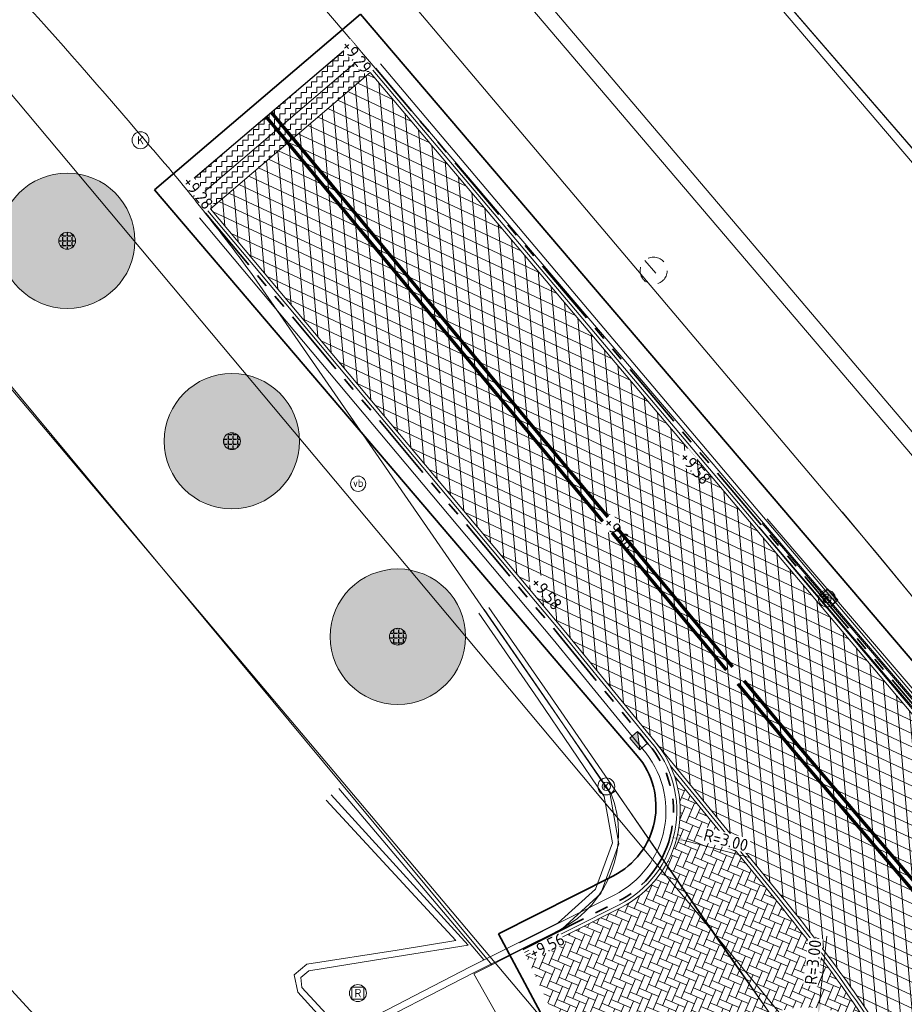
# Model space of a CAD drawing. Header units: metres. Extents: x 163543 to 168130, y 402678 to 405437.
# Tile 82 of 256: x 164447 to 164473, y 403444 to 403473. Entities that reach past the tile are written whole.
import ezdxf
from ezdxf.enums import TextEntityAlignment as Align

# ---------------------------------------------------------------- set-up
doc = ezdxf.new("R2010")
doc.units = ezdxf.units.M
for name, pattern in [('X-CA190022.004-UO-DWM_Snelfietsroute$0$VH-TROTTOIRBAND_180-200', [20, 10, -2, 2, -2, 2, -2]), ('X-CA190022.004-UO-DWM_Snelfietsroute$0$VW-5050_STREEP', [1, 0.5, -0.5]), ('X-CA190022.004-UO-WHM_Putten en kolken combi_v0.1$0$RI-HUISAANSLUITING', [4.3, 2.5, -1.8])]:
    doc.linetypes.add(name, pattern=pattern)
doc.layers.get('0').update_dxf_attribs({"lineweight": 25})
doc.layers.add('X-CA190022.004-UO-ARC_Arcering$0$N-WE-VH-VERHARDING_ASFALT_ZWART-OPBOUW 2', color=7, linetype='Continuous', lineweight=0, transparency=0.5)
for name, color, linetype, lineweight in [('X-CA190022.004-UO-ARC_Arcering$0$N-WE-VH-VERHARDING_BETONSTRAATSTEEN-A-200', 252, 'Continuous', 18), ('X-CA190022.004-UO-ARC_Arcering$0$V-WE-VH-VERHARDING_ASFALT-A-FREESVAK', 252, 'Continuous', 18), ('X-CA190022.004-UO-BGT_Ondergrond$0$GE_201_SHDHek_Lijn_GEM', 253, 'X-CA190022.004-UO-BGT_Ondergrond$0$Hekwerk', 9), ('X-CA190022.004-UO-BGT_Ondergrond$0$GE_314_WGDRijbaanLokaleweg_Vlak_GEM', 253, 'Continuous', 9), ('X-CA190022.004-UO-BGT_Ondergrond$0$GE_316_WGDFietspad_Vlak_GEM', 253, 'Continuous', 9), ('X-CA190022.004-UO-BGT_Ondergrond$0$GE_367_OWGBerm_groenvoorziening_grasenk_GEM', 253, 'Continuous', 9), ('X-CA190022.004-UO-BGT_Ondergrond$0$GE_401_OTDErf_Vlak_GEM', 253, 'Continuous', 9), ('X-CA190022.004-UO-BGT_Ondergrond$0$GE_601_PNDgrondvlakpand_Vlak_MV_GEM', 34, 'Continuous', 35), ('X-CA190022.004-UO-BGT_Ondergrond$0$GE_814_BRDVerkeersbord_Punt_GEM', 253, 'Continuous', 9), ('X-CA190022.004-UO-DTM inmeting_v0.1$0$B-WE-IE-TERREINAFSCHEIDING_NATUURLIJK_HAAG-G', 246, 'X-CA190022.004-UO-DTM inmeting_v0.1$0$IE-TERREINAFSCHEIDING-NATUURLIJK-HAAG', 0), ('X-CA190022.004-UO-DTM inmeting_v0.1$0$B-WE-IE-WEGMEUBILAIR_RECLAMEZUIL-S', 246, 'Continuous', 0), ('X-CA190022.004-UO-DTM inmeting_v0.1$0$B-WE-RI-HWA_KOLK-S', 246, 'Continuous', 0), ('X-CA190022.004-UO-DTM inmeting_v0.1$0$B-WE-VH-KANTOPSLUITING_ACHTERKANTBAND-G', 246, 'Continuous', 0), ('X-CA190022.004-UO-DTM inmeting_v0.1$0$B-WE-VH-KANTOPSLUITING_VOORKANTBAND-G', 246, 'Continuous', 0), ('X-CA190022.004-UO-DTM inmeting_v0.1$0$B-WE-VH-VERHARDING_ASFALT-G', 246, 'Continuous', 0), ('X-CA190022.004-UO-DWM_Snelfietsroute$0$N-WE-VH-KANTOPSLUITING_ACHTERKANTBAND-G', 7, 'Continuous', 9), ('X-CA190022.004-UO-DWM_Snelfietsroute$0$N-WE-VH-KANTOPSLUITING_TROTTOIRBAND_180 200-G', 210, 'X-CA190022.004-UO-DWM_Snelfietsroute$0$VH-TROTTOIRBAND_180-200', 35), ('X-CA190022.004-UO-DWM_Snelfietsroute$0$N-WE-VH-KANTVERHARDING_STREKLAAG-G', 251, 'Continuous', 18), ('X-CA190022.004-UO-DWM_Snelfietsroute$0$N-WE-VH-VERHARDING_ASFALT_ZAAGSNEDE-G', 1, 'X-CA190022.004-UO-DWM_Snelfietsroute$0$VH-ZAAGSNEDE', 25), ('X-CA190022.004-UO-DWM_Snelfietsroute$0$N-WE-VW-MARKERING_DWARS_OVERSTEEK_KANALISATIESTREEP50_010-G', 7, 'X-CA190022.004-UO-DWM_Snelfietsroute$0$VW-5050_STREEP', 0), ('X-CA190022.004-UO-DWM_Snelfietsroute$0$N-WE-VW-MARKERING_LANGS_STREEP_DOORGETROKKEN_010-G', 7, 'Continuous', 0), ('X-CA190022.004-UO-DWM_Snelfietsroute$0$V-WE-VH-VERHARDING_ASFALT-FREESVAK', 7, 'Continuous', 18), ('X-CA190022.004-UO-GZM_Werkgrens_v0.2$0$N-WE-KG-GRENS_SYSTEEMGRENS-G', 7, 'X-CA190022.004-UO-GZM_Werkgrens_v0.2$0$KG-OG', 35), ('X-CA190022.004-UO-KAD_Percelen$0$B-WE-KG-GRENS_PERCEEL-GV', 150, 'Continuous', 9), ('X-CA190022.004-UO-TXT_Hoogtes$0$X-XX-AL-T25', 7, 'Continuous', 25), ('X-CA190022.004-UO-TXT_Tekst 1op200$0$X-XX-AL-AANKLEDING-M-BOCHTSTRALEN', 7, 'Continuous', 18), ('X-CA190022.004-UO-WHM_Putten en kolken combi_v0.1$0$B-WE-RI-DUIKER-G', 251, 'X-CA190022.004-UO-WHM_Putten en kolken combi_v0.1$0$RI-HUISAANSLUITING', 18), ('X-CA190022.004-UO-WHM_Putten en kolken combi_v0.1$0$KOLK BGT', 251, 'Continuous', 0), ('X-CA190022.004-UO-WHM_Putten en kolken combi_v0.1$0$KOLK INMETING VERWIJDEREN', 252, 'Continuous', 18), ('X-CA190022.004-UO-WHM_Riolering nieuw$0$N-WE-RI-HWA_KOLK-S-13-15 18-20 BAND', 150, 'Continuous', 20)]:
    doc.layers.add(name, color=color, linetype=linetype, lineweight=lineweight)
for name, color, linetype in [('X-CA190022.004-UO-DWM_Beplanting$0$B-WE-GR-BOOM-S AFKOMSTIG UIT BOMENBESTAND GEMEENTE', 252, 'Continuous'), ('X-CA190022.004-UO-DWM_Beplanting$0$N-GV-GR-GRAS-A-200', 7, 'Continuous'), ('X-CA190022.004-UO-TXT_Hoogtes$0$C3D-SURFACE_TINSURFACE_LABELING-BESTAAND', 252, 'Continuous'), ('X-CA190022.004-UO-TXT_Hoogtes$0$C3D-SURFACE_TINSURFACE_LABELING-NIEUW', 7, 'Continuous')]:
    doc.layers.add(name, color=color, linetype=linetype)
doc.styles.add('NLCS-ISO', font='NLCS-ISO.ttf')
doc.styles.add('X-CA190022.004-UO-BGT_Ondergrond$0$NLCS-ISO', font='NLCS-ISO.ttf')
doc.styles.add('X-CA190022.004-UO-DTM inmeting_v0.1$0$ISOCPEUR 9 PT', font='isocpeur.ttf', dxfattribs={"height": 2.4402})
doc.styles.add('X-CA190022.004-UO-DTM inmeting_v0.1$0$NLCS-ISO', font='isocpeur.ttf', dxfattribs={"height": 2.5})
doc.styles.add('X-CA190022.004-UO-TXT_Hoogtes$0$NLCS-ISO-M200-T18', font='NLCS-ISO.ttf', dxfattribs={"height": 0.36})
doc.styles.add('X-CA190022.004-UO-TXT_Tekst 1op200$0$NLCS-ISO-M200-T18', font='NLCS-ISO.ttf', dxfattribs={"height": 0.36})
doc.styles.add('X-CA190022.004-UO-WHM_Putten en kolken combi_v0.1$0$ISOCPEUR 9 PT', font='isocpeur.ttf', dxfattribs={"height": 2.4402})
doc.linetypes.add('X-CA190022.004-UO-BGT_Ondergrond$0$Hekwerk', pattern='A,5,-1.5,[2,dgnlstyle-Veghel.shx,S=0.007937,R=0,X=0,Y=0],-1.5', length=8)
doc.linetypes.add('X-CA190022.004-UO-DTM inmeting_v0.1$0$IE-TERREINAFSCHEIDING-NATUURLIJK-HAAG', pattern='A,7,-1.5,[67,NLCS.SHX,S=0.75,R=45,X=0,Y=0],-1.5', length=10)
doc.linetypes.add('X-CA190022.004-UO-DWM_Snelfietsroute$0$VH-ZAAGSNEDE', pattern='A,1e-05,-2.54,[181,NLCS.SHX,S=2.54,R=0,X=-2.54,Y=0],-5.08,[181,NLCS.SHX,S=2.54,R=180,X=2.54,Y=0],-2.54', length=10.16001)
doc.linetypes.add('X-CA190022.004-UO-GZM_Werkgrens_v0.2$0$KG-OG', pattern='A,5.5,-1.5,[2,NLCS.SHX,S=0.5,R=0,X=0,Y=0],-1.5', length=8.5)
doc.dimstyles.new('X-CA190022.004-UO-TXT_Tekst 1op200$0$NLCS-M200-T18-PIJL_L2_H1', dxfattribs={"dimscale": 0.2, "dimtxt": 2.5, "dimasz": 1.8, "dimexe": 2, "dimexo": 2, "dimgap": 0.7, "dimtad": 1, "dimzin": 0, "dimdsep": 46, "dimtxsty": 'X-CA190022.004-UO-TXT_Tekst 1op200$0$NLCS-ISO-M200-T18', "dimcen": 0, "dimdle": 2, "dimclrd": 256, "dimclre": 256, "dimclrt": 10, "dimadec": 1, "dimazin": 0, "dimtfac": 1, "dimtdec": 3, "dimtofl": 0, "dimtmove": 0, "dimatfit": 3, "dimfxl": 2, "dimfxlon": 1, "dimtfillclr": 256, "dimtolj": 1, "dimtzin": 0, "dimlwd": -1, "dimlwe": -1, "dimarcsym": 0})
pattern_1 = [(95, (-2.8491, 3.12193), (-0.34866814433, -0.03050450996), []), (155, (-2.8491, 3.12193), (-0.1479163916, -0.31720772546), [])]

# ---------------------------------------------------------------- blocks, each defined once
blk = doc.blocks.new('X-CA190022.004-UO-BGT_Ondergrond$0$SIE-WEG_PAAL_VERKEERSBORD-SO')
at = {"linetype": 'ByBlock', "lineweight": 18}
blk.add_circle((0, 0), 1.5, dxfattribs=at)
at = {"linetype": 'ByBlock', "lineweight": 18, "style": 'X-CA190022.004-UO-BGT_Ondergrond$0$NLCS-ISO'}
blk.add_text('vb', height=1.5, dxfattribs=at).set_placement((0, 0.13), align=Align.MIDDLE_CENTER)
blk = doc.blocks.new('X-CA190022.004-UO-BGT_Ondergrond$0$IMGEOVerkeersbord')
at = {"xscale": 5, "yscale": 5, "zscale": 5}
blk.add_blockref('X-CA190022.004-UO-BGT_Ondergrond$0$SIE-WEG_PAAL_VERKEERSBORD-SO', (0, 0), dxfattribs=at)
blk = doc.blocks.new('X-CA190022.004-UO-DTM inmeting_v0.1$0$kolk 1.03')
at = {"layer": 'X-CA190022.004-UO-DTM inmeting_v0.1$0$B-WE-RI-HWA_KOLK-S'}
blk.add_circle((0, 0), 0.25, dxfattribs=at)
at = {"layer": 'X-CA190022.004-UO-DTM inmeting_v0.1$0$B-WE-RI-HWA_KOLK-S', "insert": (0, 0), "char_height": 0.244, "attachment_point": 5, "style": 'X-CA190022.004-UO-DTM inmeting_v0.1$0$ISOCPEUR 9 PT'}
blk.add_mtext_dynamic_manual_height_columns('K', width=0.25229, gutter_width=12.201, heights=[0], dxfattribs=at)
blk = doc.blocks.new('X-CA190022.004-UO-DTM inmeting_v0.1$0$SIE-WEG_RECLAMEZUIL')
for p, q in [((-0.194425, 0.194425), (0.194425, 0.194425)), ((-0.194425, -0.194425), (-0.194425, 0.194425)), ((0.194425, -0.194425), (0.194425, 0.194425)), ((-0.194425, -0.194425), (0.194425, -0.194425))]:
    blk.add_line(p, q)
blk.add_circle((0, 0), 0.275)
at = {"style": 'X-CA190022.004-UO-DTM inmeting_v0.1$0$NLCS-ISO'}
blk.add_text('R', height=0.275, dxfattribs=at).set_placement((0, 0), align=Align.MIDDLE_CENTER)
blk = doc.blocks.new('X-CA190022.004-UO-DWM_Beplanting$0$SGR-BOOM_01-SO')
at = {"linetype": 'ByBlock', "lineweight": 18}
h = blk.add_hatch(color=0, dxfattribs=at)
h.dxf.hatch_style = 1
edge = h.paths.add_edge_path()
edge.add_arc((0, 0), 0.25, 0, 360)
at = {"color": 0, "linetype": 'ByBlock', "lineweight": 18}
for radius in [2, 0.25]:
    blk.add_circle((0, 0), radius, dxfattribs=at)
blk = doc.blocks.new('X-CA190022.004-UO-DWM_Beplanting$0$IMGEOBoom')
at = {"transparency": 33554457}
h = blk.add_hatch(color=256, dxfattribs=at)
h.dxf.hatch_style = 1
edge = h.paths.add_edge_path()
edge.add_arc((0, 0), 100, 0, 360)
edge = h.paths.add_edge_path(flags=17)
edge.add_arc((0, 0), 12.5, 0, 360)
h = blk.add_hatch()
h.set_pattern_fill('ANGLE', color=256)
h.set_pattern_definition([(0, (0, 0), (0, 6.985), [5.08, -1.905]), (90, (0, 0), (-6.985, 4e-16), [5.08, -1.905])])
edge = h.paths.add_edge_path(flags=17)
edge.add_arc((0, 0), 12.5, 0, 360)
at = {"layer": 'X-CA190022.004-UO-DWM_Beplanting$0$N-GV-GR-GRAS-A-200'}
h = blk.add_hatch(color=256, dxfattribs=at)
h.dxf.hatch_style = 1
edge = h.paths.add_edge_path(flags=17)
edge.add_arc((0, 0), 12.5, 0, 360)
at = {"xscale": 50, "yscale": 50, "zscale": 50}
blk.add_blockref('X-CA190022.004-UO-DWM_Beplanting$0$SGR-BOOM_01-SO', (0, 0), dxfattribs=at)
blk = doc.blocks.new('X-CA190022.004-UO-WHM_Putten en kolken combi_v0.1$0$IMGEOKolk')
blk.add_circle((0, 0), 0.25)
at = {"insert": (0, 0), "char_height": 0.244, "attachment_point": 5, "style": 'X-CA190022.004-UO-WHM_Putten en kolken combi_v0.1$0$ISOCPEUR 9 PT'}
blk.add_mtext_dynamic_manual_height_columns('K', width=0.25229, gutter_width=12.201, heights=[0], dxfattribs=at)
blk = doc.blocks.new('X-CA190022.004-UO-WHM_Putten en kolken combi_v0.1$0$kolk 1.03')
blk.add_circle((0, 0), 0.25)
at = {"insert": (0, 0), "char_height": 0.244, "attachment_point": 5, "style": 'X-CA190022.004-UO-WHM_Putten en kolken combi_v0.1$0$ISOCPEUR 9 PT'}
blk.add_mtext_dynamic_manual_height_columns('K', width=0.25229, gutter_width=12.201, heights=[0], dxfattribs=at)
blk = doc.blocks.new('X-CA190022.004-UO-WHM_Putten en kolken combi_v0.1$0$B-SRI-PUT_BETON-SO')
at = {"flags": 128}
blk.add_lwpolyline([(-1.29, 1.53), (1.29, -1.53)], dxfattribs=at)
blk.add_circle((0, 0), 2)
blk = doc.blocks.new('X-CA190022.004-UO-WHM_Riolering nieuw$0$N-SRI-KOLK_TROTTOIR-SO')
blk.add_hatch(color=256).paths.add_polyline_path([(1.125, 1.5), (-1.125, 1.5), (-1.125, 0)])
blk.add_line((-1.125, 0), (1.125, 1.5))
at = {"flags": 128}
blk.add_lwpolyline([(-1.125, 0), (1.125, 0), (1.125, 1.5), (-1.125, 1.5)], close=True, dxfattribs=at)
blk = doc.blocks.new('*U186')
at = {"layer": 'X-CA190022.004-UO-TXT_Hoogtes$0$X-XX-AL-T25', "color": 252, "linetype": 'Continuous', "lineweight": 25, "insert": (164462.846, 403446.041, 9.561), "char_height": 0.36, "width": 1.05444, "attachment_point": 5, "rotation": 25.8903, "style": 'NLCS-ISO', "bg_fill": 3, "box_fill_scale": 1, "bg_fill_color": 256, "bg_fill_true_color": 13158600, "bg_fill_transparency": 0}
blk.add_mtext('{\\fNLCS-ISO|b0|i0|c0|p10;+9.56}', dxfattribs=at)
blk = doc.blocks.new('*U188')
at = {"layer": 'X-CA190022.004-UO-TXT_Hoogtes$0$X-XX-AL-T25', "color": 252, "linetype": 'Continuous', "lineweight": 25, "insert": (164452.546, 403468.287, 9.282), "char_height": 0.36, "width": 1.05444, "attachment_point": 5, "rotation": 308.8, "style": 'NLCS-ISO', "bg_fill": 3, "box_fill_scale": 1, "bg_fill_color": 256, "bg_fill_true_color": 13158600, "bg_fill_transparency": 0}
blk.add_mtext('{\\fNLCS-ISO|b0|i0|c0|p10;+9.28}', dxfattribs=at)
blk = doc.blocks.new('*U189')
at = {"layer": 'X-CA190022.004-UO-TXT_Hoogtes$0$X-XX-AL-T25', "color": 252, "linetype": 'Continuous', "lineweight": 25, "insert": (164457.23, 403472.307, 9.292), "char_height": 0.36, "width": 1.05444, "attachment_point": 5, "rotation": 308.8, "style": 'NLCS-ISO', "bg_fill": 3, "box_fill_scale": 1, "bg_fill_color": 256, "bg_fill_true_color": 13158600, "bg_fill_transparency": 0}
blk.add_mtext('{\\fNLCS-ISO|b0|i0|c0|p10;+9.29}', dxfattribs=at)
blk = doc.blocks.new('*D829')
at = {"layer": 'X-CA190022.004-UO-TXT_Tekst 1op200$0$X-XX-AL-AANKLEDING-M-BOCHTSTRALEN', "transparency": 16777216}
blk.add_line((164468.836, 403448.651), (164466.837, 403449.174), dxfattribs=at)
blk.add_solid([(164466.852, 403449.232), (164466.822, 403449.116), (164466.489, 403449.265)], dxfattribs=at)
at = {"layer": 'X-CA190022.004-UO-TXT_Tekst 1op200$0$X-XX-AL-AANKLEDING-M-BOCHTSTRALEN', "transparency": 16777216, "insert": (164468.137, 403449.164), "char_height": 0.36, "attachment_point": 5, "rotation": 345.3337, "style": 'X-CA190022.004-UO-TXT_Tekst 1op200$0$NLCS-ISO-M200-T18', "bg_fill": 3, "box_fill_scale": 1.1, "bg_fill_color": 256, "bg_fill_true_color": 13158600, "bg_fill_transparency": 0}
blk.add_mtext('\\A1;R=3.00', dxfattribs=at)
blk = doc.blocks.new('*D830')
at = {"layer": 'X-CA190022.004-UO-TXT_Tekst 1op200$0$X-XX-AL-AANKLEDING-M-BOCHTSTRALEN', "transparency": 16777216}
blk.add_line((164471.115, 403446.324), (164470.898, 403444.364), dxfattribs=at)
blk.add_solid([(164470.839, 403444.371), (164470.958, 403444.357), (164470.859, 403444.006)], dxfattribs=at)
at = {"layer": 'X-CA190022.004-UO-TXT_Tekst 1op200$0$X-XX-AL-AANKLEDING-M-BOCHTSTRALEN', "transparency": 16777216, "insert": (164470.708, 403445.558), "char_height": 0.36, "attachment_point": 5, "rotation": 83.6888, "style": 'X-CA190022.004-UO-TXT_Tekst 1op200$0$NLCS-ISO-M200-T18', "bg_fill": 3, "box_fill_scale": 1.1, "bg_fill_color": 256, "bg_fill_true_color": 13158600, "bg_fill_transparency": 0}
blk.add_mtext('\\A1;R=3.00', dxfattribs=at)

msp = doc.modelspace()

# ---------------------------------------------------------------- hatches: boundary and pattern name
at = {"layer": 'X-CA190022.004-UO-ARC_Arcering$0$N-WE-VH-VERHARDING_ASFALT_ZWART-OPBOUW 2'}
h = msp.add_hatch(dxfattribs=at)
h.set_pattern_fill('AVH-ASFALT-SO', color=256, scale=0.35, angle=35, pattern_type=2)
h.set_pattern_definition(pattern_1)
edge = h.paths.add_edge_path()
edge.add_line((164484.985, 403436.18), (164486.54, 403434.831))
edge.add_line((164486.54, 403434.831), (164489.648, 403436.327))
edge.add_arc((164489.873, 403436.99), 0.7, 229.1075, 251.2853, ccw=False)
edge.add_line((164489.415, 403436.461), (164488.288, 403437.437))
edge.add_arc((164523.576, 403480.046), 55.324, 225.1008, 230.3693, ccw=False)
edge.add_arc((164116.714, 403074.427), 519.188, 44.89227, 45.27884)
edge.add_line((164482.044, 403443.33), (164482.045, 403443.332))
edge.add_arc((164483.621, 403444.867), 2.2, 222.0561, 224.253, ccw=False)
edge.add_line((164481.987, 403443.393), (164476.993, 403448.929))
edge.add_arc((164478.587, 403450.446), 2.2, 220.4631, 223.5749, ccw=False)
edge.add_line((164476.913, 403449.018), (164457.632, 403471.84))
edge.add_line((164457.632, 403471.84), (164455.274, 403469.829))
edge.add_line((164455.274, 403469.829), (164479.894, 403441.098))
edge.add_arc((163944.305, 402902.085), 759.863, 44.922764, 45.182526, ccw=False)
edge.add_arc((164523.576, 403480.046), 58.424, 225.09599, 228.66083)
h.paths.add_polyline_path([(164483.65, 403433.44), (164483.644, 403433.445), (164483.641, 403433.435)])
h = msp.add_hatch(dxfattribs=at)
h.set_pattern_fill('AVH-ASFALT-SO', color=256, scale=0.35, angle=35, pattern_type=2)
h.set_pattern_definition(pattern_1)
edge = h.paths.add_edge_path()
edge.add_line((164483.644, 403433.445), (164482.779, 403434.198))
edge.add_arc((164490.213, 403443.618), 12, 195.6867, 231.7156, ccw=False)
edge.add_arc((164479.373, 403440.573), 0.74, 45.1825, 195.6867, ccw=False)
edge.add_line((164479.894, 403441.098), (164455.274, 403469.829))
edge.add_line((164455.274, 403469.829), (164452.916, 403467.815))
edge.add_line((164452.916, 403467.815), (164463.355, 403455.359))
edge.add_arc((164460.92, 403453.283), 3.2, 38.1088, 40.4631, ccw=False)
edge.add_line((164463.438, 403455.258), (164470.661, 403446.425))
edge.add_arc((164468.303, 403444.262), 3.2, 35.9828, 42.5339, ccw=False)
edge.add_arc((164405.926, 403398.997), 80.27, 29.9904, 35.96732, ccw=False)
edge.add_line((164475.449, 403439.121), (164475.45, 403439.121))
edge.add_arc((164401.589, 403396.305), 85.374, 27.74191, 30.10059, ccw=False)
edge.add_arc((164490.213, 403443.618), 15.1, 210.0983, 227.333)
edge.add_arc((164479.505, 403432), 0.7, -19.8841, 47.333, ccw=False)
edge.add_line((164480.163, 403431.762), (164483.641, 403433.435))
edge.add_line((164483.641, 403433.435), (164483.644, 403433.445))
at = {"layer": 'X-CA190022.004-UO-ARC_Arcering$0$N-WE-VH-VERHARDING_BETONSTRAATSTEEN-A-200'}
h = msp.add_hatch(dxfattribs=at)
h.set_pattern_fill('AVH-BSS_KEIFORMAAT_KEPER', color=256, scale=2, angle=157, pattern_type=2)
h.set_pattern_definition([(157, (0, 0), (-0.27535955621, -0.11125248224), [0.63, -0.21]), (67, (-0.1641, -0.38661), (-0.27535955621, -0.11125248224), [0.63, -0.21])])
h.paths.add_polyline_path([(164469.597, 403447.411), (164466.615, 403451.057, -0.374327), (164465.026, 403447.166), (164462.224, 403445.755), (164464.184, 403441.58), (164469.169, 403443.921, -0.274199), (164472.418, 403443.607, 0.023692)])
at = {"layer": 'X-CA190022.004-UO-ARC_Arcering$0$V-WE-VH-VERHARDING_ASFALT-A-FREESVAK', "ltscale": 0.2}
h = msp.add_hatch(dxfattribs=at)
h.set_pattern_fill('AVH-ASFALT_FREESVAK', color=256, scale=0.1, pattern_type=2)
h.set_pattern_definition([(0, (-2.84909, 3.12193), (0.15625, 0.15625), [0.15625, -0.15625]), (90, (-2.69284, 3.12193), (-0.15625, 0.15625), [0.15625, -0.15625])])
h.paths.add_polyline_path([(164457.632, 403471.84), (164456.983, 403472.601), (164452.266, 403468.578), (164452.915, 403467.817)])

# ---------------------------------------------------------------- linework, layer by layer
at = {"layer": 'X-CA190022.004-UO-BGT_Ondergrond$0$GE_201_SHDHek_Lijn_GEM'}
msp.add_line((164453.106, 403493.369), (164488.004, 403452.975), dxfattribs=at)
at = {"layer": 'X-CA190022.004-UO-BGT_Ondergrond$0$GE_314_WGDRijbaanLokaleweg_Vlak_GEM', "flags": 128}
for points in [[(164442.94, 403489.126), (164443.864, 403488.079), (164449.294, 403481.924), (164481.056, 403444.687), (164480.874, 403444.622), (164483.26, 403441.849), (164483.391, 403441.904), (164502.63, 403419.439), (164497.447, 403415.017), (164495.313, 403417.041), (164491.602, 403420.56), (164476.856, 403434.777), (164474.447, 403437.185), (164474.381, 403437.261), (164474.505, 403437.387), (164473.18, 403438.808), (164472.011, 403440.28), (164471.089, 403441.66), (164464.875, 403450.622), (164464.747, 403450.533), (164455.924, 403463.299), (164454.191, 403465.806)], [(164464.747, 403450.533), (164464.875, 403450.622)], [(164464.875, 403450.622), (164471.089, 403441.66), (164470.644, 403441.325), (164470.203, 403441.694)], [(164465.039, 403441.76), (164463.143, 403440.873), (164460.688, 403445.214), (164461.218, 403445.485), (164463.246, 403446.523)]]:
    msp.add_lwpolyline(points, dxfattribs=at)
at = {"layer": 'X-CA190022.004-UO-BGT_Ondergrond$0$GE_314_WGDRijbaanLokaleweg_Vlak_GEM'}
for centre, radius, start, end in [((164345.59, 403381.402), 137.571, 40.12617, 45.12583), ((164406.08, 403430.762), 59.522, 36.06978, 41.32202), ((164461.731, 403449.376), 3.231, 297.9746, 20.9822)]:
    msp.add_arc(centre, radius, start, end, dxfattribs=at)
at = {"layer": 'X-CA190022.004-UO-BGT_Ondergrond$0$GE_316_WGDFietspad_Vlak_GEM', "flags": 128}
for points in [[(164457.137, 403480.66), (164475.024, 403459.592), (164499.729, 403430.051), (164501.818, 403427.708)], [(164482.197, 403446.117), (164479.528, 403449.185), (164472.621, 403457.603), (164454.761, 403478.743), (164453.304, 403480.468)]]:
    msp.add_lwpolyline(points, dxfattribs=at)
at = {"layer": 'X-CA190022.004-UO-BGT_Ondergrond$0$GE_367_OWGBerm_groenvoorziening_grasenk_GEM', "flags": 128}
for points in [[(164453.106, 403493.369), (164488.004, 403452.975), (164495.285, 403449.119), (164494.344, 403448.187), (164493.938, 403446.928), (164494.512, 403445.201), (164495.603, 403443.783), (164496.644, 403443.037), (164505.761, 403433.039), (164505.901, 403432.4), (164507.126, 403430.884), (164508.284, 403430.692), (164509.941, 403431.278), (164513.965, 403433.277), (164537.446, 403444.229), (164569.522, 403459.744), (164581.242, 403466.331), (164592.676, 403472.187), (164631.326, 403490.472), (164640.44, 403494.868), (164662.351, 403505.436)], [(164481.056, 403444.687), (164449.294, 403481.924), (164443.864, 403488.079), (164442.94, 403489.126)], [(164501.818, 403427.708), (164499.729, 403430.051), (164475.024, 403459.592), (164457.137, 403480.66), (164454.048, 403484.299)], [(164463.246, 403446.523), (164461.218, 403445.485), (164434.276, 403477.925), (164435.934, 403479.492)], [(164454.761, 403478.743), (164472.621, 403457.603), (164479.528, 403449.185), (164482.197, 403446.117)], [(164454.191, 403465.806), (164455.924, 403463.299), (164464.747, 403450.533)]]:
    msp.add_lwpolyline(points, dxfattribs=at)
at = {"layer": 'X-CA190022.004-UO-BGT_Ondergrond$0$GE_367_OWGBerm_groenvoorziening_grasenk_GEM', "extrusion": (0, 0, -1)}
for centre, radius, start, end in [((-164345.59, 403381.402), 137.571, 134.87417, 139.87383), ((-164406.08, 403430.762), 59.522, 138.67798, 143.93022), ((-164461.731, 403449.376), 3.231, 159.0178, 242.0254)]:
    msp.add_arc(centre, radius, start, end, dxfattribs=at)
at = {"layer": 'X-CA190022.004-UO-BGT_Ondergrond$0$GE_401_OTDErf_Vlak_GEM', "flags": 128}
for points in [[(164644.76, 403522.135), (164598.026, 403499.598), (164597.907, 403499.54), (164559.867, 403481.087), (164519.897, 403461.496), (164496.748, 403450.567), (164495.285, 403449.119), (164488.004, 403452.975), (164453.106, 403493.369), (164446.912, 403500.197), (164442.328, 403505.829), (164442.279, 403505.897), (164417.651, 403534.485)], [(164434.276, 403477.925), (164461.218, 403445.485), (164460.688, 403445.214), (164463.143, 403440.873), (164460.737, 403439.749), (164453.635, 403436.286), (164434.433, 403427.217), (164425.803, 403423.104), (164407.616, 403414.349), (164393.105, 403407.697), (164390.724, 403406.448), (164387.358, 403404.682), (164364.293, 403392.58), (164334.793, 403377.305), (164298.889, 403356.556)], [(164421.761, 403466.361), (164425.432, 403469.756), (164446.112, 403447.391), (164445.298, 403446.627), (164448.239, 403443.423), (164447.966, 403439.106), (164432.441, 403431.742), (164431.438, 403431.266), (164430.171, 403432.657), (164427.425, 403430.135), (164426.84, 403430.78), (164423.621, 403427.638), (164404.299, 403418.545), (164388.486, 403435.659), (164421.761, 403466.361)]]:
    msp.add_lwpolyline(points, dxfattribs=at)
at = {"layer": 'X-CA190022.004-UO-BGT_Ondergrond$0$GE_601_PNDgrondvlakpand_Vlak_MV_GEM', "flags": 128}
msp.add_lwpolyline([(164421.761, 403466.361), (164425.432, 403469.756), (164446.112, 403447.391), (164445.298, 403446.627), (164448.239, 403443.423), (164447.966, 403439.106), (164432.441, 403431.742), (164431.438, 403431.266), (164430.171, 403432.657), (164427.425, 403430.135), (164426.84, 403430.78), (164423.621, 403427.638), (164404.299, 403418.545), (164388.486, 403435.659), (164421.761, 403466.361)], dxfattribs=at)
at = {"layer": 'X-CA190022.004-UO-DTM inmeting_v0.1$0$B-WE-IE-TERREINAFSCHEIDING_NATUURLIJK_HAAG-G'}
msp.add_line((164456.702, 403450.686, 9.363), (164460.984, 403445.633, 9.485), dxfattribs=at)
at = {"layer": 'X-CA190022.004-UO-DTM inmeting_v0.1$0$B-WE-VH-KANTOPSLUITING_ACHTERKANTBAND-G'}
for points in [[(164481.165, 403444.777, 9.831), (164480.543, 403445.564, 9.928), (164476.33, 403450.506, 9.931), (164469.35, 403458.655, 9.679)], [(164456.477, 403450.505, 9.425), (164460.52, 403446.063, 9.427), (164458.425, 403445.73, 9.413), (164455.815, 403445.303, 9.388), (164455.578, 403445.11, 9.385), (164455.616, 403444.813, 9.385), (164456.694, 403443.642, 9.392), (164456.87, 403443.54, 9.397), (164457.034, 403443.579, 9.406), (164460.578, 403445.422, 9.564), (164463.182, 403446.722, 9.673), (164464.282, 403447.718, 9.708), (164464.784, 403449.08, 9.733), (164464.535, 403450.455, 9.752), (164462.592, 403453.331, 9.683), (164460.834, 403455.872, 9.618)]]:
    msp.add_polyline3d(points, dxfattribs=at)
at = {"layer": 'X-CA190022.004-UO-DTM inmeting_v0.1$0$B-WE-VH-KANTOPSLUITING_VOORKANTBAND-G'}
for points in [[(164480.972, 403444.725, 9.822), (164480.364, 403445.413, 9.836), (164476.173, 403450.348, 9.82), (164469.21, 403458.518, 9.573)], [(164456.333, 403450.347, 9.313), (164460.156, 403446.2, 9.303), (164458.423, 403445.912, 9.312), (164455.757, 403445.497, 9.294), (164455.389, 403445.188, 9.31), (164455.489, 403444.678, 9.303), (164456.559, 403443.504, 9.301), (164456.839, 403443.349, 9.317), (164457.123, 403443.41, 9.323), (164460.683, 403445.244, 9.445), (164463.295, 403446.548, 9.563), (164464.443, 403447.59, 9.614), (164464.971, 403449.05, 9.639), (164464.708, 403450.564, 9.676), (164462.744, 403453.432, 9.569), (164461, 403455.973, 9.494)]]:
    msp.add_polyline3d(points, dxfattribs=at)
at = {"layer": 'X-CA190022.004-UO-DTM inmeting_v0.1$0$B-WE-VH-VERHARDING_ASFALT-G'}
for points in [[(164471.58, 403458.851, 9.688), (164476.53, 403452.861, 9.873), (164482.271, 403446.036, 9.94), (164482.228, 403445.554, 9.92), (164481.773, 403444.999, 9.875), (164480.893, 403444.627, 9.832), (164482.029, 403443.221, 9.825), (164483.213, 403441.867, 9.819), (164484.177, 403442.191, 9.861), (164484.877, 403442.29, 9.89), (164485.579, 403442.092, 9.89), (164490.198, 403436.55, 9.825), (164494.905, 403430.92, 9.769), (164499.063, 403426.074, 9.696), (164502.6, 403422.164, 9.54), (164505.953, 403418.126, 9.357), (164514.383, 403407.272, 9.002)], [(164469.115, 403458.408, 9.593), (164476.061, 403450.258, 9.834), (164480.276, 403445.31, 9.843), (164480.893, 403444.627, 9.822)], [(164462.874, 403453.525, 9.596), (164461.13, 403456.034, 9.52)], [(164464.868, 403450.643, 9.683), (164462.874, 403453.525, 9.596)], [(164469.863, 403443.434, 9.836), (164468.083, 403445.956, 9.784), (164465.934, 403449.071, 9.704), (164464.868, 403450.643, 9.683)]]:
    msp.add_polyline3d(points, dxfattribs=at)
at = {"layer": 'X-CA190022.004-UO-DWM_Snelfietsroute$0$N-WE-VH-KANTOPSLUITING_ACHTERKANTBAND-G', "ltscale": 0.2, "flags": 128}
for points in [[(164477.07, 403449.441), (164457.936, 403472.1)], [(164452.594, 403467.546), (164463.033, 403455.089), (164465.671, 403451.863)]]:
    msp.add_lwpolyline(points, dxfattribs=at)
msp.add_lwpolyline([(164462.04, 403446.133), (164464.837, 403447.542, 0.490538), (164465.676, 403451.857, 0.490538)], format="xyb", dxfattribs=at)
at = {"layer": 'X-CA190022.004-UO-DWM_Snelfietsroute$0$N-WE-VH-KANTOPSLUITING_TROTTOIRBAND_180 200-G', "ltscale": 0.2, "flags": 128}
for points in [[(164476.917, 403449.311, -0.013998), (164476.917, 403449.311), (164457.784, 403471.97)], [(164462.139, 403445.936), (164464.936, 403447.345, 0.490538), (164465.842, 403452.002)]]:
    msp.add_lwpolyline(points, format="xyb", dxfattribs=at)
msp.add_lwpolyline([(164452.763, 403467.687), (164463.203, 403455.23), (164465.842, 403452.002)], dxfattribs=at)
at = {"layer": 'X-CA190022.004-UO-DWM_Snelfietsroute$0$N-WE-VH-KANTVERHARDING_STREKLAAG-G', "ltscale": 0.2, "flags": 128}
for points in [[(164476.765, 403449.181), (164457.632, 403471.84)], [(164476.841, 403449.246), (164457.708, 403471.905)], [(164452.84, 403467.751), (164463.28, 403455.293), (164465.917, 403452.068)]]:
    msp.add_lwpolyline(points, dxfattribs=at)
for points in [[(164452.916, 403467.815), (164463.357, 403455.357), (164469.752, 403447.538, -0.028575), (164473.122, 403442.9)], [(164462.184, 403445.847), (164464.981, 403447.256, 0.490538), (164465.917, 403452.068, 0.490538)], [(164462.228, 403445.758), (164465.026, 403447.166, 0.490538), (164465.992, 403452.134, 0.490538)], [(164466.491, 403451.366), (164469.674, 403447.474, -0.023582), (164472.489, 403443.681, -0.001088), (164472.682, 403443.391, -0.001088)], [(164466.615, 403451.057), (164469.597, 403447.411, -0.023582), (164472.406, 403443.626, -0.000068), (164472.418, 403443.607, -0.000068)]]:
    msp.add_lwpolyline(points, format="xyb", dxfattribs=at)
at = {"layer": 'X-CA190022.004-UO-DWM_Snelfietsroute$0$N-WE-VH-VERHARDING_ASFALT_ZAAGSNEDE-G', "ltscale": 0.02, "flags": 128}
msp.add_lwpolyline([(164452.266, 403468.578), (164456.983, 403472.601)], dxfattribs=at)
at = {"layer": 'X-CA190022.004-UO-DWM_Snelfietsroute$0$N-WE-VW-MARKERING_DWARS_OVERSTEEK_KANALISATIESTREEP50_010-G', "flags": 128}
for points in [[(164468.673, 403453.872, 0.1, 0.1, 0), (164470.261, 403451.962, 0.1, 0.1, 0), (164472.965, 403448.793, 0.1, 0.1, 0), (164475.25, 403446.113, 0.1, 0.1, 0.001278), (164475.594, 403445.712, 0, 0, 0)], [(164468.488, 403453.782, 0.1, 0.1, 0), (164470.109, 403451.833, 0.1, 0.1, 0), (164472.773, 403448.709, 0.1, 0.1, 0), (164475.098, 403445.984, 0.1, 0.1, 0.001278), (164475.443, 403445.582, 0, 0, 0)]]:
    msp.add_lwpolyline(points, format="xyseb", dxfattribs=at)
at = {"layer": 'X-CA190022.004-UO-DWM_Snelfietsroute$0$N-WE-VW-MARKERING_LANGS_STREEP_DOORGETROKKEN_010-G', "const_width": 0.1}
for points in [[(164454.558, 403470.533), (164468.15, 403454.188)], [(164454.71, 403470.662), (164468.333, 403454.281)]]:
    msp.add_lwpolyline(points, dxfattribs=at)
at = {"layer": 'X-CA190022.004-UO-DWM_Snelfietsroute$0$V-WE-VH-VERHARDING_ASFALT-FREESVAK', "ltscale": 0.2, "flags": 128}
for points in [[(164452.591, 403468.197), (164457.308, 403472.221)], [(164452.915, 403467.817), (164457.632, 403471.84)]]:
    msp.add_lwpolyline(points, dxfattribs=at)
at = {"layer": 'X-CA190022.004-UO-GZM_Werkgrens_v0.2$0$N-WE-KG-GRENS_SYSTEEMGRENS-G', "ltscale": 0.2, "flags": 128}
msp.add_lwpolyline([(164202.447, 403276.261, -0.007014), (164204.684, 403278.194), (164207.732, 403280.631), (164216.351, 403287.471), (164219.004, 403289.434), (164219.375, 403289.729), (164237.184, 403303.185), (164244.587, 403308.605), (164248.73, 403311.638), (164253.977, 403315.367), (164261.175, 403320.48), (164269.682, 403326.324), (164277.478, 403331.538), (164300.139, 403346.153), (164322.964, 403359.926), (164334.073, 403366.292), (164351.665, 403375.797), (164373.742, 403387.55), (164399.95, 403400.464), (164429.28, 403414.743), (164430.124, 403415.141), (164430.948, 403415.506), (164431.777, 403415.846), (164432.615, 403416.161), (164433.462, 403416.453), (164434.316, 403416.72), (164435.176, 403416.962), (164436.043, 403417.179), (164436.306, 403417.259, -0.099821), (164451.982, 403417.179, 0.131087), (164471.53, 403420.948), (164482.533, 403426.243), (164490.693, 403418.8), (164492.586, 403419.707), (164495.404, 403416.53, -0.0101), (164498.074, 403413.536), (164499.385, 403412.005), (164502.276, 403408.653), (164509.274, 403412.948), (164511.768, 403416.461), (164509.186, 403420.201, -0.175036), (164509.321, 403422.135, -0.180129), (164510.517, 403423.431), (164518.825, 403427.315), (164545.03, 403439.927), (164571.695, 403452.754), (164577.955, 403456.064), (164591.472, 403464.142), (164595.446, 403466.159), (164599.431, 403468.182), (164600.854, 403468.863), (164605.94, 403471.242), (164622.016, 403477.758), (164627.273, 403479.889), (164631.947, 403481.905), (164633.267, 403482.539, 0.084778), (164642.609, 403485.38), (164759.332, 403541.386), (164770.974, 403544.815), (164773.272, 403545.397), (164787.887, 403542.29), (164789.899, 403542.38), (164793.252, 403543.048), (164800.24, 403546.814), (164803.671, 403549.366), (164804.774, 403550.36), (164806.983, 403547.387), (164807.907, 403546.199), (164811.87, 403549.281), (164810.953, 403550.46), (164809.512, 403552.406), (164808.343, 403553.575), (164810.024, 403555.089), (164807.827, 403558.012), (164809.834, 403559.516, 0.087199), (164816.707, 403566.833, -0.136189), (164825.151, 403574.239), (164897.952, 403609.34), (164931.093, 403625.32), (165054.784, 403684.96), (165123.155, 403717.926), (165148.566, 403730.033), (165175.654, 403740.478), (165188.146, 403744.824), (165187.632, 403748.092), (165185.258, 403754.932), (165180.038, 403753.689, 0.027846), (165177.051, 403752.466), (165119.698, 403725.141), (165051.309, 403692.167), (164927.618, 403632.527), (164894.477, 403616.547), (164821.676, 403581.445, 0.136189), (164810.016, 403571.218, -0.087199), (164805.039, 403565.919), (164803.02, 403564.408), (164799.415, 403569.204), (164798.615, 403568.604), (164797.815, 403568.006), (164797.216, 403568.806), (164793.371, 403565.926), (164793.97, 403565.126), (164792.376, 403563.932), (164795.885, 403559.064, -0.201548), (164780.097, 403554.057, 0.075656), (164771.169, 403553.982, -0.009755), (164764.075, 403552.536), (164754.286, 403547.799), (164747.474, 403544.606), (164708.34, 403525.583), (164686.218, 403515.365), (164675.148, 403509.865), (164663.524, 403504.258), (164644.327, 403495.071), (164639.493, 403492.723), (164638.201, 403492.127, -0.201818), (164621.846, 403491.8, 0.209498), (164598.58, 403490.973), (164556.157, 403470.566), (164536.299, 403461.008), (164516.318, 403451.408), (164508.232, 403447.512), (164500.187, 403443.642), (164497.203, 403443.008), (164495.09, 403442.274, 0.130794), (164492.913, 403444.811), (164488.435, 403447.885), (164494.899, 403449.835), (164490.315, 403452.233), (164484.484, 403450.597, -0.076427), (164479.748, 403454.723), (164478.799, 403455.857), (164474.918, 403452.962), (164457.343, 403473.566), (164451.257, 403468.374), (164465.519, 403451.653, -0.484297), (164464.817, 403448.113), (164461.416, 403446.394), (164463.893, 403441.77), (164464.916, 403439.614), (164433.017, 403424.683, 0.05166), (164425.3, 403421.703), (164396.431, 403407.648), (164370.094, 403394.67), (164347.884, 403382.848), (164330.182, 403373.283), (164318.908, 403366.822), (164295.903, 403352.941), (164273.086, 403338.225), (164265.193, 403332.947), (164256.594, 403327.039), (164249.344, 403321.888), (164244.05, 403318.127), (164239.86, 403315.06), (164232.409, 403309.604), (164214.476, 403296.054), (164201.289, 403285.589, 0.012131), (164197.414, 403282.357)], format="xyb", close=True, dxfattribs=at)
at = {"layer": 'X-CA190022.004-UO-KAD_Percelen$0$B-WE-KG-GRENS_PERCEEL-GV', "flags": 128}
for points in [[(164244.117, 403697.864), (164382.73, 403547.962), (164467.184, 403447.137), (164474.656, 403438.052), (164476.902, 403439.143), (164487.569, 403444.164), (164388.991, 403559.989), (164335.093, 403619.023), (164327.271, 403627.471), (164268.836, 403691.623), (164256.121, 403703.788)], [(164256.121, 403703.788), (164268.836, 403691.623), (164327.271, 403627.471), (164335.093, 403619.023), (164388.991, 403559.989), (164487.569, 403444.164), (164492.811, 403446.689), (164489.137, 403451.001), (164487.991, 403452.346), (164450.199, 403496.696), (164444.596, 403503.272)], [(164464.658, 403441.585), (164469.708, 403435.65), (164474.656, 403438.052), (164467.184, 403447.137), (164382.73, 403547.962), (164244.117, 403697.864)], [(164218.886, 403685.41), (164219.124, 403685.153), (164241.656, 403660.769), (164259.183, 403641.854), (164276.688, 403622.967), (164299.208, 403598.634), (164319.627, 403576.641), (164339.939, 403554.537), (164362.42, 403530.213), (164375.611, 403515.963), (164394.193, 403505.178), (164412.451, 403494.492), (164427.408, 403485.739), (164430.171, 403482.483), (164464.658, 403441.585)]]:
    msp.add_lwpolyline(points, dxfattribs=at)
for points in [[(164509.715, 403537.447), (164450.199, 403496.696), (164487.991, 403452.346), (164524.012, 403469.383), (164554.233, 403483.687), (164552.161, 403486.189)], [(164414.532, 403468.035), (164392.43, 403447.617), (164373.258, 403429.906), (164388.35, 403413.494), (164393.545, 403407.844), (164395.494, 403408.832), (164443.895, 403432.527), (164450.635, 403435.456), (164461.223, 403440.276), (164464.658, 403441.585), (164430.171, 403482.483)]]:
    msp.add_lwpolyline(points, close=True, dxfattribs=at)

# ---------------------------------------------------------------- block references
at = {"layer": 'X-CA190022.004-UO-BGT_Ondergrond$0$GE_814_BRDVerkeersbord_Punt_GEM', "xscale": 0.03, "yscale": 0.03, "zscale": 0.02}
msp.add_blockref('X-CA190022.004-UO-BGT_Ondergrond$0$IMGEOVerkeersbord', (164457.275, 403459.692), dxfattribs=at)
at = {"layer": 'X-CA190022.004-UO-DTM inmeting_v0.1$0$B-WE-IE-WEGMEUBILAIR_RECLAMEZUIL-S', "color": 0, "linetype": 'ByBlock', "lineweight": -2, "xscale": 0.9090909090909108, "yscale": 0.9090909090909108, "zscale": 0.9090909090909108}
msp.add_blockref('X-CA190022.004-UO-DTM inmeting_v0.1$0$SIE-WEG_RECLAMEZUIL', (164457.268, 403444.647, 9.356), dxfattribs=at)
at = {"layer": 'X-CA190022.004-UO-DTM inmeting_v0.1$0$B-WE-RI-HWA_KOLK-S', "linetype": 'ByBlock', "lineweight": -2, "xscale": 0.5, "yscale": 0.5, "zscale": 0.5}
for p in [(164471.119, 403456.301, 9.621), (164464.603, 403450.752, 9.669)]:
    msp.add_blockref('X-CA190022.004-UO-DTM inmeting_v0.1$0$kolk 1.03', p, dxfattribs=at)
at = {"layer": 'X-CA190022.004-UO-DWM_Beplanting$0$B-WE-GR-BOOM-S AFKOMSTIG UIT BOMENBESTAND GEMEENTE', "xscale": 0.02, "yscale": 0.02, "zscale": 0.02}
for p in [(164448.681, 403466.87), (164453.547, 403460.949), (164458.447, 403455.174)]:
    msp.add_blockref('X-CA190022.004-UO-DWM_Beplanting$0$IMGEOBoom', p, dxfattribs=at)
at = {"layer": 'X-CA190022.004-UO-WHM_Putten en kolken combi_v0.1$0$B-WE-RI-DUIKER-G', "xscale": 0.2, "yscale": 0.2, "zscale": 0.2}
msp.add_blockref('X-CA190022.004-UO-WHM_Putten en kolken combi_v0.1$0$B-SRI-PUT_BETON-SO', (164466, 403465.984), dxfattribs=at)
at = {"layer": 'X-CA190022.004-UO-WHM_Putten en kolken combi_v0.1$0$KOLK BGT', "zscale": 0.5}
msp.add_blockref('X-CA190022.004-UO-WHM_Putten en kolken combi_v0.1$0$IMGEOKolk', (164450.848, 403469.839), dxfattribs=at)
at = {"layer": 'X-CA190022.004-UO-WHM_Putten en kolken combi_v0.1$0$KOLK INMETING VERWIJDEREN', "linetype": 'ByBlock', "lineweight": -2}
for p in [(164471.119, 403456.301, 9.621), (164464.603, 403450.752, 9.669)]:
    msp.add_blockref('X-CA190022.004-UO-WHM_Putten en kolken combi_v0.1$0$kolk 1.03', p, dxfattribs=at)
at = {"layer": 'X-CA190022.004-UO-WHM_Riolering nieuw$0$N-WE-RI-HWA_KOLK-S-13-15 18-20 BAND', "zscale": 0.2}
for p, xscale, yscale, rotation in [((164471.072, 403456.22), 0.2, 0.2, 313.7118676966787), ((164465.675, 403452.198), -0.2000000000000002, 0.2000000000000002, 130.4631443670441)]:
    msp.add_blockref('X-CA190022.004-UO-WHM_Riolering nieuw$0$N-SRI-KOLK_TROTTOIR-SO', p, dxfattribs=dict(at, xscale=xscale, yscale=yscale, rotation=rotation))

# ---------------------------------------------------------------- next in the draw order: block references
at = {"layer": 'X-CA190022.004-UO-TXT_Hoogtes$0$C3D-SURFACE_TINSURFACE_LABELING-BESTAAND', "color": 252, "linetype": 'Continuous', "lineweight": -3}
for name in ['*U189', '*U188', '*U186']:
    msp.add_blockref(name, (0, 0), dxfattribs=at)

# ---------------------------------------------------------------- next in the draw order: texts
at = {"layer": 'X-CA190022.004-UO-TXT_Hoogtes$0$C3D-SURFACE_TINSURFACE_LABELING-NIEUW', "char_height": 0.36, "attachment_point": 1, "rotation": 310.4631, "style": 'X-CA190022.004-UO-TXT_Hoogtes$0$NLCS-ISO-M200-T18', "bg_fill": 3, "box_fill_scale": 1.1, "bg_fill_color": 256, "bg_fill_transparency": 0}
for s, insert in [('+9.58', (164467.011, 403460.694)), ('+9.66', (164464.762, 403458.758)), ('+9.58', (164462.615, 403456.988))]:
    msp.add_mtext_dynamic_manual_height_columns(s, width=0.36, gutter_width=2.5, heights=[0], dxfattribs=dict(at, insert=insert))

# ---------------------------------------------------------------- next in the draw order: dimensions: what is measured, and where the dimension line sits
at = {"layer": 'X-CA190022.004-UO-TXT_Tekst 1op200$0$X-XX-AL-AANKLEDING-M-BOCHTSTRALEN'}
dim = msp.add_radius_dim(center=(164463.586, 403450.024), mpoint=(164466.489, 403449.265), dimstyle='X-CA190022.004-UO-TXT_Tekst 1op200$0$NLCS-M200-T18-PIJL_L2_H1', override={"dimpost": 'R=<>', "dimclrt": 256, "dimtfill": 1}, dxfattribs=at)
dim.commit()
dim.dimension.update_dxf_attribs({"geometry": '*D829', "text_midpoint": (164468.056, 403448.855), "dimtype": 164})
dim = msp.add_radius_dim(center=(164470.529, 403441.024), mpoint=(164470.859, 403444.006), dimstyle='X-CA190022.004-UO-TXT_Tekst 1op200$0$NLCS-M200-T18-PIJL_L2_H1', override={"dimpost": 'R=<>', "dimclrt": 256, "dimtfill": 1}, dxfattribs=at)
dim.commit()
dim.dimension.update_dxf_attribs({"geometry": '*D830', "text_midpoint": (164470.708, 403445.558)})

doc.saveas('drawing.dxf')
